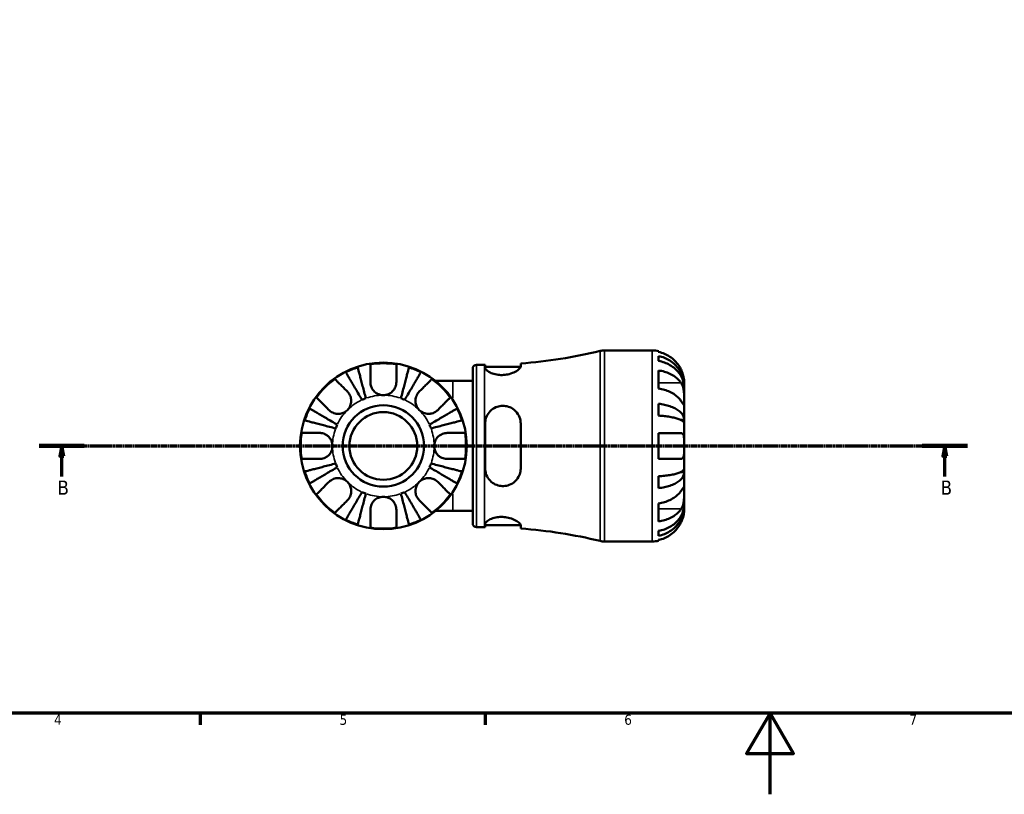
# Model space of a CAD drawing. Header units: millimetres. Extents: x 0 to 906, y 0 to 762.
# Tile 2 of 9: x 236 to 478, y 0 to 191. Entities that reach past the tile are written whole.
import ezdxf

# ---------------------------------------------------------------- set-up
doc = ezdxf.new("R2010")
doc.units = ezdxf.units.MM
doc.linetypes.add('CHAIN', pattern=[0.7087, 0.4724, -0.0591, 0.1181, -0.0591])
for name, color, linetype, lineweight in [('Border (ISO)', 7, 'Continuous', 70), ('Section Line (ISO)', 7, 'CHAIN', 70), ('Visible (ISO)', 7, 'Continuous', 50), ('Visible Narrow (ISO)', 7, 'Continuous', 35)]:
    doc.layers.add(name, color=color, linetype=linetype, lineweight=lineweight)
doc.styles.add('Label Text (ISO)', font='tahoma.ttf')
doc.styles.add('Note Text (ISO)', font='tahoma.ttf')

# ---------------------------------------------------------------- blocks, each defined once
blk = doc.blocks.new('Borders Default Border')
at = {"layer": 'Border (ISO)'}
for p, q in [((280.33, 20), (280.33, 17.1)), ((350.42, 20), (350.42, 17.1))]:
    blk.add_line(p, q, dxfattribs=at)
at = {"layer": 'Border (ISO)', "flags": 128}
for points in [[(20, 20), (20, 574), (821, 574), (821, 20), (20, 20)], [(420.5, 0), (420.5, 20), (414.73, 10), (426.27, 10), (420.5, 20)]]:
    blk.add_lwpolyline(points, dxfattribs=at)
at = {"layer": 'Border (ISO)', "color": 232, "true_color": 0xca0064, "char_height": 2.5, "attachment_point": 7, "style": 'Note Text (ISO)'}
for s, insert in [('4', (244.42, 17.1)), ('5', (314.64, 17.05)), ('6', (384.66, 17.05)), ('7', (454.77, 17.1))]:
    blk.add_mtext(s, dxfattribs=dict(at, insert=insert))
blk = doc.blocks.new('2dTransSection0')
at = {"layer": 'Section Line (ISO)', "linetype": 'CHAIN'}
blk.add_line((240.75, 85.7), (469.06, 85.7), dxfattribs=at)
at = {"layer": 'Section Line (ISO)', "linetype": 'Continuous', "lineweight": 140}
for p, q in [((240.75, 85.7), (251.86, 85.7)), ((457.96, 85.7), (469.06, 85.7))]:
    blk.add_line(p, q, dxfattribs=at)
at = {"layer": 'Section Line (ISO)', "linetype": 'Continuous'}
for p, q in [((246.31, 85.7), (245.81, 83.2)), ((246.31, 83.2), (246.31, 85.7)), ((246.81, 83.2), (246.31, 85.7)), ((463.51, 85.7), (463.01, 83.2)), ((463.51, 83.2), (463.51, 85.7)), ((464.01, 83.2), (463.51, 85.7)), ((245.81, 83.2), (246.81, 83.2)), ((246.31, 78.22), (246.31, 83.2)), ((463.01, 83.2), (464.01, 83.2)), ((463.51, 78.22), (463.51, 83.2))]:
    blk.add_line(p, q, dxfattribs=at)
at = {"layer": 'Section Line (ISO)', "linetype": 'Continuous', "flags": 128}
for points in [[(246.81, 83.2), (246.31, 85.7), (245.81, 83.2), (246.81, 83.2)], [(464.01, 83.2), (463.51, 85.7), (463.01, 83.2), (464.01, 83.2)]]:
    blk.add_lwpolyline(points, dxfattribs=at)
at = {"layer": 'Section Line (ISO)'}
for points in [[(246.81, 83.2), (246.31, 85.7), (245.81, 83.2), (246.81, 83.2)], [(464.01, 83.2), (463.51, 85.7), (463.01, 83.2), (464.01, 83.2)]]:
    blk.add_solid(points, dxfattribs=at)
at = {"layer": 'Section Line (ISO)', "char_height": 3.5, "attachment_point": 7, "style": 'Label Text (ISO)'}
for insert in [(245.24, 73.7), (462.44, 73.7)]:
    blk.add_mtext('B', dxfattribs=dict(at, insert=insert))

msp = doc.modelspace()

# ---------------------------------------------------------------- linework, layer by layer
at = {"layer": 'Visible (ISO)'}
for p, q in [((379.812, 109.198), (391.531, 109.198)), ((393.106, 109.039), (393.106, 108.825)), ((393.106, 107.817), (393.106, 106.609)), ((347.379, 66.663), (347.379, 104.733)), ((348.319, 105.673), (350.259, 105.673)), ((350.441, 105.673), (350.441, 104.901)), ((350.441, 105.173), (359.184, 105.173)), ((359.191, 105.244), (359.191, 106.003)), ((393.106, 104.279), (393.106, 99.824)), ((342.501, 101.688), (338.235, 101.688)), ((342.501, 101.688), (347.379, 101.688)), ((399.406, 100.317), (399.394, 100.317)), ((399.406, 100.317), (399.406, 101.323)), ((399.406, 99.935), (399.406, 100.317)), ((399.406, 96.746), (399.406, 99.935)), ((393.106, 96.067), (393.106, 93.152)), ((399.406, 92.136), (399.406, 96.746)), ((399.406, 92.136), (398.498, 92.136)), ((399.406, 91.212), (399.406, 92.136)), ((350.441, 91.198), (350.441, 80.198)), ((359.191, 80.198), (359.191, 91.198)), ((399.406, 85.698), (399.406, 91.212)), ((393.106, 88.848), (393.106, 82.548)), ((399.406, 80.183), (399.406, 85.698)), ((399.406, 79.26), (399.406, 80.183)), ((393.106, 78.244), (393.106, 75.328)), ((399.406, 79.26), (398.498, 79.26)), ((399.406, 74.649), (399.406, 79.26)), ((399.406, 71.461), (399.406, 74.649)), ((393.106, 71.572), (393.106, 67.117)), ((399.406, 71.078), (399.394, 71.078)), ((399.406, 71.078), (399.406, 71.461)), ((399.406, 70.073), (399.406, 71.078)), ((338.235, 69.708), (342.501, 69.708)), ((342.501, 69.708), (347.379, 69.708)), ((348.319, 65.723), (350.259, 65.723)), ((350.441, 66.495), (350.441, 65.723)), ((350.441, 66.223), (359.184, 66.223)), ((359.191, 65.393), (359.191, 66.152)), ((393.106, 64.787), (393.106, 63.579)), ((379.812, 62.198), (391.531, 62.198)), ((393.106, 62.57), (393.106, 62.357))]:
    msp.add_line(p, q, dxfattribs=at)
for radius in [20.5, 10, 8.333]:
    msp.add_circle((325.406, 85.698), radius, dxfattribs=at)
for centre, radius, start, end in [((350.259, 226.623), 120.95, 274.2353, 283.60366), ((379.812, 104.498), 4.7, 90, 103.60366), ((391.531, 101.323), 7.875, 78.46304, 90), ((325.406, 85.698), 20.338, 108.00426, 116.99574), ((325.406, 85.698), 20.338, 80.94758, 99.05242), ((325.406, 85.698), 20.338, 63.00426, 71.99574), ((348.319, 104.733), 0.94, 90, 180), ((350.259, 226.623), 120.95, 270, 270.08645), ((325.406, 85.698), 20.338, 125.94758, 144.05242), ((325.406, 85.698), 20.338, 35.94758, 54.05242), ((325.406, 85.698), 12.5, 110.20756, 114.79244), ((325.406, 85.698), 12.5, 65.20756, 69.79244), ((325.406, 85.698), 20.338, 153.00426, 161.99574), ((325.406, 85.698), 20.338, 18.00426, 26.99574), ((325.406, 85.698), 12.5, 155.20756, 159.79244), ((325.406, 85.698), 12.5, 20.20756, 24.79244), ((325.406, 85.698), 20.338, 170.94758, 189.05242), ((325.406, 85.698), 20.338, 350.94758, 9.05242), ((325.406, 85.698), 12.5, 200.20756, 204.79244), ((325.406, 85.698), 12.5, 335.20756, 339.79244), ((325.406, 85.698), 20.338, 198.00426, 206.99574), ((325.406, 85.698), 20.338, 333.00426, 341.99574), ((325.406, 85.698), 20.338, 215.94758, 234.05242), ((325.406, 85.698), 12.5, 245.20756, 249.79244), ((325.406, 85.698), 12.5, 290.20756, 294.79244), ((325.406, 85.698), 20.338, 305.94758, 324.05242), ((325.406, 85.698), 20.338, 243.00426, 251.99574), ((325.406, 85.698), 20.338, 260.94758, 279.05242), ((325.406, 85.698), 20.338, 288.00426, 296.99574), ((348.319, 66.663), 0.94, 180, 270), ((350.259, -55.228), 120.95, 89.91355, 90), ((350.259, -55.228), 120.95, 76.39634, 85.7647), ((379.812, 66.898), 4.7, 256.39634, 270), ((391.531, 70.073), 7.875, 270, 281.53696)]:
    msp.add_arc(centre, radius, start, end, dxfattribs=at)
for points, knots in [([(398.629, 104.473), (398.471, 104.806), (398.282, 105.143), (397.774, 105.909), (397.431, 106.323), (396.742, 107.016), (396.333, 107.359), (395.453, 107.95), (394.982, 108.199), (394.099, 108.567), (393.608, 108.722), (393.106, 108.825)], [3.89239507, 3.89239507, 3.89239507, 3.89239507, 3.99831093, 3.99831093, 4.14541915, 4.14541915, 4.2913159, 4.2913159, 4.43721264, 4.43721264, 4.57824766, 4.57824766, 4.57824766, 4.57824766]), ([(393.106, 107.817), (393.611, 107.716), (394.105, 107.566), (394.99, 107.21), (395.462, 106.97), (396.343, 106.4), (396.752, 106.069), (397.44, 105.402), (397.782, 105.004), (398.371, 104.149), (398.619, 103.69), (398.992, 102.817), (399.151, 102.321), (399.358, 101.308), (399.406, 100.791), (399.406, 100.317)], [0.1494024, 0.1494024, 0.1494024, 0.1494024, 0.2912498, 0.2912498, 0.4370651, 0.4370651, 0.5828803, 0.5828803, 0.7290354, 0.7290354, 0.8751905, 0.8751905, 1.0219149, 1.0219149, 1.1686392, 1.1686392, 1.1686392, 1.1686392]), ([(399.406, 99.935), (399.406, 100.356), (399.358, 100.816), (399.151, 101.718), (398.992, 102.159), (398.619, 102.936), (398.371, 103.344), (397.782, 104.106), (397.44, 104.46), (396.752, 105.053), (396.343, 105.348), (395.462, 105.856), (394.99, 106.069), (394.105, 106.386), (393.611, 106.52), (393.106, 106.609)], [3.5133937, 3.5133937, 3.5133937, 3.5133937, 3.6601181, 3.6601181, 3.8068425, 3.8068425, 3.9529976, 3.9529976, 4.0991526, 4.0991526, 4.2449679, 4.2449679, 4.3907831, 4.3907831, 4.5326305, 4.5326305, 4.5326305, 4.5326305]), ([(319.12, 105.04), (319.146, 104.939), (319.186, 104.786), (319.279, 104.424), (319.342, 104.181), (319.492, 103.601), (319.579, 103.265), (319.754, 102.588), (319.858, 102.185), (320.083, 101.316), (320.203, 100.851), (320.433, 99.964), (320.563, 99.461), (320.829, 98.434), (320.964, 97.909), (321.089, 97.428)], [0.1517727, 0.1517727, 0.1517727, 0.1517727, 0.2959464, 0.2959464, 0.4440585, 0.4440585, 0.5921706, 0.5921706, 0.7405484, 0.7405484, 0.8889263, 0.8889263, 1.0378077, 1.0378077, 1.1866892, 1.1866892, 1.1866892, 1.1866892]), ([(322.206, 101.398), (322.206, 101.722), (322.206, 102.049), (322.206, 102.816), (322.206, 103.239), (322.206, 103.944), (322.206, 104.293), (322.206, 104.894), (322.206, 105.147), (322.206, 105.52), (322.206, 105.678), (322.206, 105.783)], [4.03217579, 4.03217579, 4.03217579, 4.03217579, 4.13513094, 4.13513094, 4.28512034, 4.28512034, 4.43331426, 4.43331426, 4.58150818, 4.58150818, 4.72425651, 4.72425651, 4.72425651, 4.72425651]), ([(328.606, 105.783), (328.606, 105.678), (328.606, 105.52), (328.606, 105.147), (328.606, 104.894), (328.606, 104.293), (328.606, 103.944), (328.606, 103.239), (328.606, 102.816), (328.606, 102.049), (328.606, 101.722), (328.606, 101.398)], [0.1517835, 0.1517835, 0.1517835, 0.1517835, 0.29453183, 0.29453183, 0.44272575, 0.44272575, 0.59091966, 0.59091966, 0.74090906, 0.74090906, 0.84386421, 0.84386421, 0.84386421, 0.84386421]), ([(329.724, 97.428), (329.848, 97.909), (329.984, 98.434), (330.25, 99.461), (330.38, 99.964), (330.609, 100.851), (330.73, 101.316), (330.954, 102.185), (331.059, 102.588), (331.234, 103.265), (331.321, 103.601), (331.47, 104.181), (331.533, 104.424), (331.627, 104.786), (331.666, 104.939), (331.693, 105.04)], [3.5700348, 3.5700348, 3.5700348, 3.5700348, 3.7189162, 3.7189162, 3.8677977, 3.8677977, 4.0161755, 4.0161755, 4.1645533, 4.1645533, 4.3126655, 4.3126655, 4.4607776, 4.4607776, 4.6049512, 4.6049512, 4.6049512, 4.6049512]), ([(359.191, 105.244), (359.191, 105.206), (359.185, 105.167), (359.13, 104.981), (359.014, 104.817), (358.599, 104.418), (358.256, 104.177), (357.414, 103.739), (356.923, 103.542), (355.934, 103.281), (355.465, 103.201), (354.528, 103.139), (354.076, 103.152), (353.148, 103.266), (352.69, 103.376), (351.821, 103.674), (351.431, 103.867), (350.813, 104.276), (350.597, 104.49), (350.461, 104.759), (350.441, 104.832), (350.441, 104.901)], [-1.5379224, -1.5379224, -1.5379224, -1.5379224, -1.4959944, -1.4959944, -1.349713, -1.349713, -1.1592788, -1.1592788, -0.9773501, -0.9773501, -0.8316352, -0.8316352, -0.6947138, -0.6947138, -0.5395934, -0.5395934, -0.3621054, -0.3621054, -0.174119, -0.174119, -0.0990524, -0.0990524, -0.0990524, -0.0990524]), ([(393.106, 104.279), (393.608, 104.206), (394.099, 104.096), (394.982, 103.836), (395.453, 103.66), (396.333, 103.242), (396.742, 102.999), (397.431, 102.51), (397.774, 102.217), (398.282, 101.675), (398.471, 101.437), (398.629, 101.201)], [0.14941001, 0.14941001, 0.14941001, 0.14941001, 0.29044502, 0.29044502, 0.43634177, 0.43634177, 0.58223851, 0.58223851, 0.72934673, 0.72934673, 0.83526259, 0.83526259, 0.83526259, 0.83526259]), ([(399.406, 101.323), (399.406, 101.323), (399.407, 101.346), (399.405, 101.44), (399.404, 101.514), (399.39, 101.783), (399.37, 102.026), (399.285, 102.537), (399.235, 102.773), (399.117, 103.211), (399.058, 103.402), (398.921, 103.791), (398.844, 103.989), (398.717, 104.282), (398.674, 104.378), (398.629, 104.473)], [-2.17667965, -2.17667965, -2.17667965, -2.17667965, -2.11086653, -2.11086653, -2.04055216, -2.04055216, -1.91738302, -1.91738302, -1.82942275, -1.82942275, -1.76558177, -1.76558177, -1.70117883, -1.70117883, -1.66961913, -1.66961913, -1.66961913, -1.66961913]), ([(313.467, 102.163), (313.541, 102.089), (313.652, 101.977), (313.916, 101.713), (314.095, 101.535), (314.52, 101.109), (314.767, 100.863), (315.266, 100.364), (315.565, 100.065), (316.107, 99.523), (316.338, 99.291), (316.568, 99.062)], [0.1517835, 0.1517835, 0.1517835, 0.1517835, 0.29453183, 0.29453183, 0.44272575, 0.44272575, 0.59091966, 0.59091966, 0.74090906, 0.74090906, 0.84386421, 0.84386421, 0.84386421, 0.84386421]), ([(320.165, 97.046), (319.913, 97.473), (319.638, 97.94), (319.099, 98.855), (318.835, 99.303), (318.37, 100.092), (318.127, 100.506), (317.671, 101.279), (317.46, 101.638), (317.105, 102.24), (316.929, 102.539), (316.625, 103.055), (316.497, 103.272), (316.308, 103.594), (316.228, 103.73), (316.174, 103.82)], [3.5700355, 3.5700355, 3.5700355, 3.5700355, 3.7189169, 3.7189169, 3.8677984, 3.8677984, 4.0161762, 4.0161762, 4.164554, 4.164554, 4.3126662, 4.3126662, 4.4607783, 4.4607783, 4.6049519, 4.6049519, 4.6049519, 4.6049519]), ([(334.638, 103.82), (334.585, 103.73), (334.505, 103.594), (334.316, 103.272), (334.188, 103.055), (333.884, 102.539), (333.708, 102.24), (333.353, 101.638), (333.142, 101.279), (332.686, 100.506), (332.442, 100.092), (331.978, 99.303), (331.714, 98.855), (331.175, 97.94), (330.9, 97.473), (330.648, 97.046)], [0.1517727, 0.1517727, 0.1517727, 0.1517727, 0.2959464, 0.2959464, 0.4440585, 0.4440585, 0.5921706, 0.5921706, 0.7405484, 0.7405484, 0.8889263, 0.8889263, 1.0378077, 1.0378077, 1.1866892, 1.1866892, 1.1866892, 1.1866892]), ([(334.245, 99.062), (334.475, 99.291), (334.706, 99.523), (335.248, 100.065), (335.547, 100.364), (336.046, 100.863), (336.292, 101.109), (336.718, 101.535), (336.897, 101.713), (337.16, 101.977), (337.272, 102.089), (337.346, 102.163)], [4.03217579, 4.03217579, 4.03217579, 4.03217579, 4.13513094, 4.13513094, 4.28512034, 4.28512034, 4.43331426, 4.43331426, 4.58150818, 4.58150818, 4.72425651, 4.72425651, 4.72425651, 4.72425651]), ([(325.406, 98.198), (325.157, 98.198), (324.908, 98.227), (324.405, 98.347), (324.153, 98.441), (323.587, 98.739), (323.292, 98.968), (322.846, 99.456), (322.682, 99.695), (322.417, 100.217), (322.322, 100.497), (322.226, 100.987), (322.206, 101.194), (322.206, 101.398)], [0, 0, 0, 0, 0.07487079, 0.07487079, 0.15524435, 0.15524435, 0.26709949, 0.26709949, 0.35552236, 0.35552236, 0.44849035, 0.44849035, 0.51647678, 0.51647678, 0.51647678, 0.51647678]), ([(328.606, 101.398), (328.606, 101.123), (328.571, 100.843), (328.423, 100.294), (328.314, 100.03), (328.017, 99.523), (327.831, 99.287), (327.33, 98.811), (327, 98.595), (326.248, 98.282), (325.829, 98.198), (325.406, 98.198)], [-0.5165283, -0.5165283, -0.5165283, -0.5165283, -0.42509424, -0.42509424, -0.33576206, -0.33576206, -0.24464362, -0.24464362, -0.12693037, -0.12693037, 0, 0, 0, 0]), ([(398.629, 96.746), (398.471, 96.982), (398.282, 97.22), (397.774, 97.762), (397.431, 98.055), (396.742, 98.545), (396.333, 98.787), (395.453, 99.205), (394.982, 99.381), (394.099, 99.641), (393.608, 99.751), (393.106, 99.824)], [3.89239507, 3.89239507, 3.89239507, 3.89239507, 3.99831093, 3.99831093, 4.14541915, 4.14541915, 4.2913159, 4.2913159, 4.43721264, 4.43721264, 4.57824766, 4.57824766, 4.57824766, 4.57824766]), ([(398.629, 101.201), (398.686, 101.115), (398.742, 101.023), (398.878, 100.768), (398.954, 100.596), (399.089, 100.223), (399.147, 100.022), (399.261, 99.523), (399.308, 99.222), (399.379, 98.526), (399.395, 98.138), (399.408, 97.39), (399.406, 97.041), (399.406, 96.746)], [-0.50766593, -0.50766593, -0.50766593, -0.50766593, -0.46718991, -0.46718991, -0.40200215, -0.40200215, -0.33506637, -0.33506637, -0.24300458, -0.24300458, -0.12488859, -0.12488859, 0, 0, 0, 0]), ([(312.042, 94.537), (311.813, 94.766), (311.582, 94.997), (311.039, 95.539), (310.74, 95.838), (310.242, 96.337), (309.995, 96.584), (309.57, 97.009), (309.391, 97.188), (309.127, 97.452), (309.016, 97.563), (308.941, 97.637)], [4.03222425, 4.03222425, 4.03222425, 4.03222425, 4.1351794, 4.1351794, 4.2851688, 4.2851688, 4.43336272, 4.43336272, 4.58155663, 4.58155663, 4.72430496, 4.72430496, 4.72430496, 4.72430496]), ([(316.568, 99.062), (316.667, 98.963), (316.761, 98.855), (316.973, 98.578), (317.083, 98.401), (317.268, 98.025), (317.342, 97.829), (317.471, 97.344), (317.508, 97.054), (317.499, 96.355), (317.418, 95.955), (317.103, 95.19), (316.866, 94.835), (316.568, 94.537)], [-0.51605321, -0.51605321, -0.51605321, -0.51605321, -0.46927389, -0.46927389, -0.40272959, -0.40272959, -0.33754407, -0.33754407, -0.24860938, -0.24860938, -0.12674173, -0.12674173, 0, 0, 0, 0]), ([(334.245, 94.537), (334.098, 94.684), (333.965, 94.846), (333.725, 95.204), (333.621, 95.402), (333.41, 95.926), (333.335, 96.262), (333.295, 96.917), (333.322, 97.231), (333.443, 97.745), (333.514, 97.948), (333.69, 98.329), (333.794, 98.506), (334.013, 98.811), (334.125, 98.942), (334.245, 99.062)], [0, 0, 0, 0, 0.0626039, 0.0626039, 0.12946018, 0.12946018, 0.23227607, 0.23227607, 0.32766079, 0.32766079, 0.39439512, 0.39439512, 0.45981717, 0.45981717, 0.51643089, 0.51643089, 0.51643089, 0.51643089]), ([(341.871, 97.637), (341.797, 97.563), (341.686, 97.452), (341.422, 97.188), (341.243, 97.009), (340.818, 96.584), (340.571, 96.337), (340.072, 95.838), (339.773, 95.539), (339.231, 94.997), (339, 94.766), (338.771, 94.537)], [0.1517835, 0.1517835, 0.1517835, 0.1517835, 0.29453183, 0.29453183, 0.44272575, 0.44272575, 0.59091966, 0.59091966, 0.74090906, 0.74090906, 0.84386421, 0.84386421, 0.84386421, 0.84386421]), ([(307.284, 94.93), (307.375, 94.877), (307.511, 94.796), (307.832, 94.607), (308.049, 94.479), (308.565, 94.176), (308.864, 93.999), (309.466, 93.644), (309.825, 93.433), (310.598, 92.978), (311.012, 92.734), (311.801, 92.269), (312.249, 92.005), (313.164, 91.466), (313.631, 91.191), (314.058, 90.939)], [0.1517727, 0.1517727, 0.1517727, 0.1517727, 0.2959464, 0.2959464, 0.4440585, 0.4440585, 0.5921706, 0.5921706, 0.7405484, 0.7405484, 0.8889263, 0.8889263, 1.0378077, 1.0378077, 1.1866892, 1.1866892, 1.1866892, 1.1866892]), ([(316.568, 94.537), (316.42, 94.389), (316.258, 94.256), (315.9, 94.016), (315.702, 93.912), (315.178, 93.702), (314.842, 93.627), (314.187, 93.586), (313.873, 93.613), (313.359, 93.734), (313.156, 93.805), (312.775, 93.981), (312.598, 94.085), (312.293, 94.305), (312.162, 94.417), (312.042, 94.537)], [0, 0, 0, 0, 0.0626039, 0.0626039, 0.12946018, 0.12946018, 0.23227607, 0.23227607, 0.32766079, 0.32766079, 0.39439512, 0.39439512, 0.45981717, 0.45981717, 0.51643089, 0.51643089, 0.51643089, 0.51643089]), ([(338.771, 94.537), (338.671, 94.437), (338.564, 94.343), (338.286, 94.131), (338.109, 94.021), (337.734, 93.836), (337.537, 93.762), (337.053, 93.633), (336.762, 93.596), (336.064, 93.605), (335.664, 93.686), (334.899, 94.001), (334.544, 94.238), (334.245, 94.537)], [-0.51605321, -0.51605321, -0.51605321, -0.51605321, -0.46927389, -0.46927389, -0.40272959, -0.40272959, -0.33754407, -0.33754407, -0.24860938, -0.24860938, -0.12674173, -0.12674173, 0, 0, 0, 0]), ([(336.754, 90.939), (337.182, 91.191), (337.649, 91.466), (338.564, 92.005), (339.011, 92.269), (339.8, 92.734), (340.214, 92.978), (340.987, 93.433), (341.346, 93.644), (341.949, 93.999), (342.248, 94.176), (342.764, 94.479), (342.981, 94.607), (343.302, 94.796), (343.438, 94.877), (343.529, 94.93)], [3.5700355, 3.5700355, 3.5700355, 3.5700355, 3.7189169, 3.7189169, 3.8677984, 3.8677984, 4.0161762, 4.0161762, 4.164554, 4.164554, 4.3126662, 4.3126662, 4.4607783, 4.4607783, 4.6049519, 4.6049519, 4.6049519, 4.6049519]), ([(350.441, 91.198), (350.441, 91.307), (350.445, 91.416), (350.488, 91.983), (350.594, 92.43), (350.982, 93.382), (351.303, 93.868), (352.095, 94.666), (352.555, 94.985), (353.498, 95.395), (353.952, 95.513), (354.881, 95.597), (355.338, 95.565), (356.305, 95.347), (356.793, 95.135), (357.74, 94.51), (358.172, 94.069), (358.81, 93.074), (359.026, 92.527), (359.17, 91.701), (359.191, 91.45), (359.191, 91.198)], [-1.5297123, -1.5297123, -1.5297123, -1.5297123, -1.4956275, -1.4956275, -1.3513517, -1.3513517, -1.168564, -1.168564, -0.9957446, -0.9957446, -0.8538798, -0.8538798, -0.7154366, -0.7154366, -0.5512827, -0.5512827, -0.3559726, -0.3559726, -0.1700473, -0.1700473, -0.091047, -0.091047, -0.091047, -0.091047]), ([(393.106, 96.067), (393.611, 96.015), (394.105, 95.936), (394.99, 95.75), (395.462, 95.624), (396.343, 95.325), (396.752, 95.151), (397.44, 94.802), (397.782, 94.593), (398.371, 94.145), (398.619, 93.904), (398.992, 93.446), (399.151, 93.186), (399.358, 92.655), (399.406, 92.384), (399.406, 92.136)], [0.1494024, 0.1494024, 0.1494024, 0.1494024, 0.2912498, 0.2912498, 0.4370651, 0.4370651, 0.5828803, 0.5828803, 0.7290354, 0.7290354, 0.8751905, 0.8751905, 1.0219149, 1.0219149, 1.1686392, 1.1686392, 1.1686392, 1.1686392]), ([(399.406, 96.746), (399.406, 96.591), (399.407, 96.452), (399.405, 96.204), (399.404, 96.098), (399.391, 95.9), (399.376, 95.835), (399.311, 95.816), (399.264, 95.854), (399.147, 95.995), (399.089, 96.074), (398.954, 96.266), (398.878, 96.376), (398.742, 96.578), (398.686, 96.66), (398.629, 96.746)], [0, 0, 0, 0, 0.06608139, 0.06608139, 0.13667451, 0.13667451, 0.23873403, 0.23873403, 0.33457773, 0.33457773, 0.40157847, 0.40157847, 0.46685307, 0.46685307, 0.50745344, 0.50745344, 0.50745344, 0.50745344]), ([(399.406, 91.212), (399.406, 91.335), (399.358, 91.468), (399.151, 91.73), (398.992, 91.859), (398.619, 92.085), (398.371, 92.203), (397.782, 92.424), (397.44, 92.527), (396.752, 92.7), (396.343, 92.785), (395.462, 92.933), (394.99, 92.995), (394.105, 93.087), (393.611, 93.126), (393.106, 93.152)], [3.5133937, 3.5133937, 3.5133937, 3.5133937, 3.6601181, 3.6601181, 3.8068425, 3.8068425, 3.9529976, 3.9529976, 4.0991526, 4.0991526, 4.2449679, 4.2449679, 4.3907831, 4.3907831, 4.5326305, 4.5326305, 4.5326305, 4.5326305]), ([(313.676, 90.016), (313.195, 90.14), (312.671, 90.276), (311.643, 90.541), (311.14, 90.671), (310.253, 90.901), (309.788, 91.021), (308.919, 91.246), (308.516, 91.35), (307.839, 91.525), (307.503, 91.612), (306.923, 91.762), (306.68, 91.825), (306.319, 91.918), (306.166, 91.958), (306.064, 91.984)], [3.5700348, 3.5700348, 3.5700348, 3.5700348, 3.7189162, 3.7189162, 3.8677977, 3.8677977, 4.0161755, 4.0161755, 4.1645533, 4.1645533, 4.3126655, 4.3126655, 4.4607776, 4.4607776, 4.6049512, 4.6049512, 4.6049512, 4.6049512]), ([(344.749, 91.984), (344.647, 91.958), (344.494, 91.918), (344.133, 91.825), (343.889, 91.762), (343.31, 91.612), (342.974, 91.525), (342.297, 91.35), (341.893, 91.246), (341.025, 91.021), (340.559, 90.901), (339.673, 90.671), (339.17, 90.541), (338.142, 90.276), (337.617, 90.14), (337.137, 90.016)], [0.1517727, 0.1517727, 0.1517727, 0.1517727, 0.2959464, 0.2959464, 0.4440585, 0.4440585, 0.5921706, 0.5921706, 0.7405484, 0.7405484, 0.8889263, 0.8889263, 1.0378077, 1.0378077, 1.1866892, 1.1866892, 1.1866892, 1.1866892]), ([(305.321, 88.898), (305.426, 88.898), (305.584, 88.898), (305.957, 88.898), (306.21, 88.898), (306.811, 88.898), (307.16, 88.898), (307.866, 88.898), (308.288, 88.898), (309.055, 88.898), (309.382, 88.898), (309.706, 88.898)], [0.1517835, 0.1517835, 0.1517835, 0.1517835, 0.29453183, 0.29453183, 0.44272575, 0.44272575, 0.59091966, 0.59091966, 0.74090906, 0.74090906, 0.84386421, 0.84386421, 0.84386421, 0.84386421]), ([(309.706, 88.898), (309.842, 88.898), (309.98, 88.889), (310.324, 88.844), (310.531, 88.797), (310.933, 88.661), (311.125, 88.574), (311.56, 88.322), (311.792, 88.143), (312.279, 87.643), (312.504, 87.303), (312.823, 86.538), (312.906, 86.12), (312.906, 85.698)], [-0.5159245, -0.5159245, -0.5159245, -0.5159245, -0.47074715, -0.47074715, -0.40311077, -0.40311077, -0.33740557, -0.33740557, -0.24866964, -0.24866964, -0.12673966, -0.12673966, 0, 0, 0, 0]), ([(337.906, 85.698), (337.906, 86.102), (337.983, 86.502), (338.259, 87.198), (338.437, 87.496), (338.868, 88.008), (339.113, 88.222), (339.57, 88.514), (339.766, 88.612), (340.164, 88.763), (340.364, 88.817), (340.746, 88.883), (340.928, 88.898), (341.106, 88.898)], [-2.21111993, -2.21111993, -2.21111993, -2.21111993, -2.0898399, -2.0898399, -1.98614814, -1.98614814, -1.88775858, -1.88775858, -1.81973063, -1.81973063, -1.75376732, -1.75376732, -1.69399568, -1.69399568, -1.69399568, -1.69399568]), ([(341.106, 88.898), (341.431, 88.898), (341.758, 88.898), (342.525, 88.898), (342.947, 88.898), (343.653, 88.898), (344.001, 88.898), (344.603, 88.898), (344.856, 88.898), (345.229, 88.898), (345.386, 88.898), (345.491, 88.898)], [4.03222425, 4.03222425, 4.03222425, 4.03222425, 4.1351794, 4.1351794, 4.2851688, 4.2851688, 4.43336272, 4.43336272, 4.58155663, 4.58155663, 4.72430496, 4.72430496, 4.72430496, 4.72430496]), ([(393.106, 88.848), (393.608, 88.848), (394.099, 88.848), (394.982, 88.848), (395.453, 88.848), (396.333, 88.848), (396.742, 88.848), (397.431, 88.848), (397.774, 88.848), (398.282, 88.848), (398.471, 88.848), (398.629, 88.848)], [0.14941001, 0.14941001, 0.14941001, 0.14941001, 0.29044502, 0.29044502, 0.43634177, 0.43634177, 0.58223851, 0.58223851, 0.72934673, 0.72934673, 0.83526259, 0.83526259, 0.83526259, 0.83526259]), ([(398.629, 88.848), (398.635, 88.848), (398.64, 88.848), (398.725, 88.846), (398.799, 88.83), (398.926, 88.773), (398.98, 88.736), (399.088, 88.629), (399.139, 88.554), (399.257, 88.309), (399.308, 88.11), (399.38, 87.592), (399.395, 87.267), (399.408, 86.526), (399.406, 86.114), (399.406, 85.698)], [-0.51072287, -0.51072287, -0.51072287, -0.51072287, -0.50653573, -0.50653573, -0.4498196, -0.4498196, -0.40070764, -0.40070764, -0.34173664, -0.34173664, -0.24159774, -0.24159774, -0.12498377, -0.12498377, 0, 0, 0, 0]), ([(312.906, 85.698), (312.906, 85.294), (312.83, 84.893), (312.554, 84.197), (312.376, 83.9), (311.944, 83.388), (311.7, 83.174), (311.243, 82.882), (311.047, 82.784), (310.648, 82.632), (310.449, 82.578), (310.066, 82.513), (309.885, 82.498), (309.706, 82.498)], [-2.21111993, -2.21111993, -2.21111993, -2.21111993, -2.0898399, -2.0898399, -1.98614814, -1.98614814, -1.88775858, -1.88775858, -1.81973063, -1.81973063, -1.75376732, -1.75376732, -1.69399568, -1.69399568, -1.69399568, -1.69399568]), ([(341.106, 82.498), (340.97, 82.498), (340.833, 82.506), (340.488, 82.551), (340.282, 82.598), (339.88, 82.735), (339.687, 82.822), (339.252, 83.074), (339.021, 83.253), (338.534, 83.752), (338.308, 84.093), (337.99, 84.857), (337.906, 85.275), (337.906, 85.698)], [-0.5159245, -0.5159245, -0.5159245, -0.5159245, -0.47074715, -0.47074715, -0.40311077, -0.40311077, -0.33740557, -0.33740557, -0.24866964, -0.24866964, -0.12673966, -0.12673966, 0, 0, 0, 0]), ([(399.406, 85.698), (399.406, 85.447), (399.407, 85.198), (399.405, 84.687), (399.402, 84.429), (399.38, 83.832), (399.353, 83.52), (399.255, 83.093), (399.201, 82.95), (399.088, 82.767), (399.037, 82.709), (398.927, 82.622), (398.869, 82.592), (398.75, 82.556), (398.691, 82.548), (398.629, 82.548)], [0, 0, 0, 0, 0.07514839, 0.07514839, 0.15775683, 0.15775683, 0.27887104, 0.27887104, 0.36056434, 0.36056434, 0.41315921, 0.41315921, 0.46174689, 0.46174689, 0.50485698, 0.50485698, 0.50485698, 0.50485698]), ([(309.706, 82.498), (309.382, 82.498), (309.055, 82.498), (308.288, 82.498), (307.866, 82.498), (307.16, 82.498), (306.811, 82.498), (306.21, 82.498), (305.957, 82.498), (305.584, 82.498), (305.426, 82.498), (305.321, 82.498)], [4.03217579, 4.03217579, 4.03217579, 4.03217579, 4.13513094, 4.13513094, 4.28512034, 4.28512034, 4.43331426, 4.43331426, 4.58150818, 4.58150818, 4.72425651, 4.72425651, 4.72425651, 4.72425651]), ([(345.491, 82.498), (345.386, 82.498), (345.229, 82.498), (344.856, 82.498), (344.603, 82.498), (344.001, 82.498), (343.653, 82.498), (342.947, 82.498), (342.525, 82.498), (341.758, 82.498), (341.431, 82.498), (341.106, 82.498)], [0.1517835, 0.1517835, 0.1517835, 0.1517835, 0.29453183, 0.29453183, 0.44272575, 0.44272575, 0.59091966, 0.59091966, 0.74090906, 0.74090906, 0.84386421, 0.84386421, 0.84386421, 0.84386421]), ([(398.629, 82.548), (398.471, 82.548), (398.282, 82.548), (397.774, 82.548), (397.431, 82.548), (396.742, 82.548), (396.333, 82.548), (395.453, 82.548), (394.982, 82.548), (394.099, 82.548), (393.608, 82.548), (393.106, 82.548)], [3.89239507, 3.89239507, 3.89239507, 3.89239507, 3.99831093, 3.99831093, 4.14541915, 4.14541915, 4.2913159, 4.2913159, 4.43721264, 4.43721264, 4.57824766, 4.57824766, 4.57824766, 4.57824766]), ([(306.064, 79.411), (306.166, 79.438), (306.319, 79.477), (306.68, 79.571), (306.923, 79.634), (307.503, 79.784), (307.839, 79.871), (308.516, 80.046), (308.919, 80.15), (309.788, 80.375), (310.253, 80.495), (311.14, 80.724), (311.643, 80.854), (312.671, 81.12), (313.195, 81.256), (313.676, 81.38)], [0.1517727, 0.1517727, 0.1517727, 0.1517727, 0.2959464, 0.2959464, 0.4440585, 0.4440585, 0.5921706, 0.5921706, 0.7405484, 0.7405484, 0.8889263, 0.8889263, 1.0378077, 1.0378077, 1.1866892, 1.1866892, 1.1866892, 1.1866892]), ([(314.058, 80.456), (313.631, 80.204), (313.164, 79.929), (312.249, 79.39), (311.801, 79.127), (311.012, 78.662), (310.598, 78.418), (309.825, 77.963), (309.466, 77.751), (308.864, 77.396), (308.565, 77.22), (308.049, 76.916), (307.832, 76.789), (307.511, 76.599), (307.375, 76.519), (307.284, 76.466)], [3.5700348, 3.5700348, 3.5700348, 3.5700348, 3.7189162, 3.7189162, 3.8677977, 3.8677977, 4.0161755, 4.0161755, 4.1645533, 4.1645533, 4.3126655, 4.3126655, 4.4607776, 4.4607776, 4.6049512, 4.6049512, 4.6049512, 4.6049512]), ([(343.529, 76.466), (343.438, 76.519), (343.302, 76.599), (342.981, 76.789), (342.764, 76.916), (342.248, 77.22), (341.949, 77.396), (341.346, 77.751), (340.987, 77.963), (340.214, 78.418), (339.8, 78.662), (339.011, 79.127), (338.564, 79.39), (337.649, 79.929), (337.182, 80.204), (336.754, 80.456)], [0.1517727, 0.1517727, 0.1517727, 0.1517727, 0.2959464, 0.2959464, 0.4440585, 0.4440585, 0.5921706, 0.5921706, 0.7405484, 0.7405484, 0.8889263, 0.8889263, 1.0378077, 1.0378077, 1.1866892, 1.1866892, 1.1866892, 1.1866892]), ([(337.137, 81.38), (337.617, 81.256), (338.142, 81.12), (339.17, 80.854), (339.673, 80.724), (340.559, 80.495), (341.025, 80.375), (341.893, 80.15), (342.297, 80.046), (342.974, 79.871), (343.31, 79.784), (343.889, 79.634), (344.133, 79.571), (344.494, 79.477), (344.647, 79.438), (344.749, 79.411)], [3.5700355, 3.5700355, 3.5700355, 3.5700355, 3.7189169, 3.7189169, 3.8677984, 3.8677984, 4.0161762, 4.0161762, 4.164554, 4.164554, 4.3126662, 4.3126662, 4.4607783, 4.4607783, 4.6049519, 4.6049519, 4.6049519, 4.6049519]), ([(359.191, 80.198), (359.191, 80.064), (359.185, 79.93), (359.13, 79.333), (359.014, 78.884), (358.599, 77.921), (358.256, 77.43), (357.414, 76.632), (356.923, 76.318), (355.934, 75.942), (355.465, 75.844), (354.528, 75.809), (354.076, 75.862), (353.148, 76.121), (352.69, 76.342), (351.821, 76.958), (351.431, 77.371), (350.813, 78.337), (350.597, 78.896), (350.461, 79.72), (350.441, 79.958), (350.441, 80.198)], [-1.5379224, -1.5379224, -1.5379224, -1.5379224, -1.4959944, -1.4959944, -1.349713, -1.349713, -1.1592788, -1.1592788, -0.9773501, -0.9773501, -0.8316352, -0.8316352, -0.6947138, -0.6947138, -0.5395934, -0.5395934, -0.3621054, -0.3621054, -0.174119, -0.174119, -0.0990524, -0.0990524, -0.0990524, -0.0990524]), ([(393.106, 78.244), (393.611, 78.27), (394.105, 78.309), (394.99, 78.401), (395.462, 78.463), (396.343, 78.61), (396.752, 78.696), (397.44, 78.868), (397.782, 78.971), (398.371, 79.193), (398.619, 79.311), (398.992, 79.537), (399.151, 79.665), (399.358, 79.927), (399.406, 80.061), (399.406, 80.183)], [0.1494024, 0.1494024, 0.1494024, 0.1494024, 0.2912498, 0.2912498, 0.4370651, 0.4370651, 0.5828803, 0.5828803, 0.7290354, 0.7290354, 0.8751905, 0.8751905, 1.0219149, 1.0219149, 1.1686392, 1.1686392, 1.1686392, 1.1686392]), ([(312.042, 76.859), (312.142, 76.958), (312.249, 77.053), (312.526, 77.264), (312.703, 77.375), (313.079, 77.559), (313.275, 77.634), (313.76, 77.763), (314.051, 77.8), (314.749, 77.791), (315.149, 77.709), (315.914, 77.394), (316.269, 77.158), (316.568, 76.859)], [-0.51605321, -0.51605321, -0.51605321, -0.51605321, -0.46927389, -0.46927389, -0.40272959, -0.40272959, -0.33754407, -0.33754407, -0.24860938, -0.24860938, -0.12674173, -0.12674173, 0, 0, 0, 0]), ([(334.245, 76.859), (334.393, 77.007), (334.554, 77.139), (334.913, 77.379), (335.11, 77.484), (335.635, 77.694), (335.97, 77.769), (336.626, 77.81), (336.939, 77.782), (337.453, 77.661), (337.656, 77.591), (338.038, 77.415), (338.215, 77.311), (338.52, 77.091), (338.651, 76.979), (338.771, 76.859)], [0, 0, 0, 0, 0.0626039, 0.0626039, 0.12946018, 0.12946018, 0.23227607, 0.23227607, 0.32766079, 0.32766079, 0.39439512, 0.39439512, 0.45981717, 0.45981717, 0.51643089, 0.51643089, 0.51643089, 0.51643089]), ([(399.406, 79.26), (399.406, 79.011), (399.358, 78.74), (399.151, 78.209), (398.992, 77.949), (398.619, 77.491), (398.371, 77.251), (397.782, 76.802), (397.44, 76.594), (396.752, 76.244), (396.343, 76.071), (395.462, 75.772), (394.99, 75.646), (394.105, 75.46), (393.611, 75.381), (393.106, 75.328)], [3.5133937, 3.5133937, 3.5133937, 3.5133937, 3.6601181, 3.6601181, 3.8068425, 3.8068425, 3.9529976, 3.9529976, 4.0991526, 4.0991526, 4.2449679, 4.2449679, 4.3907831, 4.3907831, 4.5326305, 4.5326305, 4.5326305, 4.5326305]), ([(308.941, 73.758), (309.016, 73.833), (309.127, 73.944), (309.391, 74.208), (309.57, 74.386), (309.995, 74.812), (310.242, 75.058), (310.74, 75.557), (311.039, 75.856), (311.582, 76.398), (311.813, 76.63), (312.042, 76.859)], [0.1517835, 0.1517835, 0.1517835, 0.1517835, 0.29453183, 0.29453183, 0.44272575, 0.44272575, 0.59091966, 0.59091966, 0.74090906, 0.74090906, 0.84386421, 0.84386421, 0.84386421, 0.84386421]), ([(316.568, 76.859), (316.715, 76.711), (316.848, 76.55), (317.088, 76.191), (317.192, 75.994), (317.402, 75.469), (317.478, 75.134), (317.518, 74.478), (317.491, 74.165), (317.37, 73.651), (317.299, 73.448), (317.123, 73.066), (317.019, 72.89), (316.799, 72.584), (316.687, 72.453), (316.568, 72.333)], [0, 0, 0, 0, 0.0626039, 0.0626039, 0.12946018, 0.12946018, 0.23227607, 0.23227607, 0.32766079, 0.32766079, 0.39439512, 0.39439512, 0.45981717, 0.45981717, 0.51643089, 0.51643089, 0.51643089, 0.51643089]), ([(334.245, 72.333), (334.146, 72.433), (334.052, 72.54), (333.84, 72.818), (333.729, 72.995), (333.545, 73.37), (333.471, 73.567), (333.341, 74.051), (333.304, 74.342), (333.313, 75.04), (333.395, 75.44), (333.71, 76.205), (333.946, 76.56), (334.245, 76.859)], [-0.51605321, -0.51605321, -0.51605321, -0.51605321, -0.46927389, -0.46927389, -0.40272959, -0.40272959, -0.33754407, -0.33754407, -0.24860938, -0.24860938, -0.12674173, -0.12674173, 0, 0, 0, 0]), ([(338.771, 76.859), (339, 76.63), (339.231, 76.398), (339.773, 75.856), (340.072, 75.557), (340.571, 75.058), (340.818, 74.812), (341.243, 74.386), (341.422, 74.208), (341.686, 73.944), (341.797, 73.833), (341.871, 73.758)], [4.03217579, 4.03217579, 4.03217579, 4.03217579, 4.13513094, 4.13513094, 4.28512034, 4.28512034, 4.43331426, 4.43331426, 4.58150818, 4.58150818, 4.72425651, 4.72425651, 4.72425651, 4.72425651]), ([(398.629, 74.649), (398.686, 74.735), (398.742, 74.818), (398.878, 75.019), (398.954, 75.13), (399.089, 75.321), (399.147, 75.4), (399.261, 75.538), (399.308, 75.577), (399.379, 75.564), (399.395, 75.484), (399.408, 75.177), (399.406, 74.944), (399.406, 74.649)], [-0.50766593, -0.50766593, -0.50766593, -0.50766593, -0.46718991, -0.46718991, -0.40200215, -0.40200215, -0.33506637, -0.33506637, -0.24300458, -0.24300458, -0.12488859, -0.12488859, 0, 0, 0, 0]), ([(316.174, 67.576), (316.228, 67.666), (316.308, 67.802), (316.497, 68.124), (316.625, 68.34), (316.929, 68.856), (317.105, 69.155), (317.46, 69.758), (317.671, 70.117), (318.127, 70.89), (318.37, 71.304), (318.835, 72.093), (319.099, 72.541), (319.638, 73.455), (319.913, 73.922), (320.165, 74.35)], [0.1517727, 0.1517727, 0.1517727, 0.1517727, 0.2959464, 0.2959464, 0.4440585, 0.4440585, 0.5921706, 0.5921706, 0.7405484, 0.7405484, 0.8889263, 0.8889263, 1.0378077, 1.0378077, 1.1866892, 1.1866892, 1.1866892, 1.1866892]), ([(321.089, 73.967), (320.964, 73.487), (320.829, 72.962), (320.563, 71.934), (320.433, 71.431), (320.203, 70.545), (320.083, 70.079), (319.858, 69.211), (319.754, 68.807), (319.579, 68.13), (319.492, 67.794), (319.342, 67.215), (319.279, 66.971), (319.186, 66.61), (319.146, 66.457), (319.12, 66.355)], [3.5700348, 3.5700348, 3.5700348, 3.5700348, 3.7189162, 3.7189162, 3.8677977, 3.8677977, 4.0161755, 4.0161755, 4.1645533, 4.1645533, 4.3126655, 4.3126655, 4.4607776, 4.4607776, 4.6049512, 4.6049512, 4.6049512, 4.6049512]), ([(322.206, 69.998), (322.206, 70.134), (322.215, 70.271), (322.26, 70.616), (322.307, 70.823), (322.443, 71.224), (322.53, 71.417), (322.782, 71.852), (322.961, 72.083), (323.461, 72.57), (323.802, 72.796), (324.566, 73.114), (324.984, 73.198), (325.406, 73.198)], [-0.5159245, -0.5159245, -0.5159245, -0.5159245, -0.47074715, -0.47074715, -0.40311077, -0.40311077, -0.33740557, -0.33740557, -0.24866964, -0.24866964, -0.12673966, -0.12673966, 0, 0, 0, 0]), ([(325.406, 73.198), (325.811, 73.198), (326.211, 73.121), (326.907, 72.845), (327.204, 72.667), (327.717, 72.236), (327.93, 71.991), (328.222, 71.534), (328.32, 71.338), (328.472, 70.94), (328.526, 70.74), (328.591, 70.358), (328.606, 70.177), (328.606, 69.998)], [-2.21111993, -2.21111993, -2.21111993, -2.21111993, -2.0898399, -2.0898399, -1.98614814, -1.98614814, -1.88775858, -1.88775858, -1.81973063, -1.81973063, -1.75376732, -1.75376732, -1.69399568, -1.69399568, -1.69399568, -1.69399568]), ([(331.693, 66.355), (331.666, 66.457), (331.627, 66.61), (331.533, 66.971), (331.47, 67.215), (331.321, 67.794), (331.234, 68.13), (331.059, 68.807), (330.954, 69.211), (330.73, 70.079), (330.609, 70.545), (330.38, 71.431), (330.25, 71.934), (329.984, 72.962), (329.848, 73.487), (329.724, 73.967)], [0.1517727, 0.1517727, 0.1517727, 0.1517727, 0.2959464, 0.2959464, 0.4440585, 0.4440585, 0.5921706, 0.5921706, 0.7405484, 0.7405484, 0.8889263, 0.8889263, 1.0378077, 1.0378077, 1.1866892, 1.1866892, 1.1866892, 1.1866892]), ([(330.648, 74.35), (330.9, 73.922), (331.175, 73.455), (331.714, 72.541), (331.978, 72.093), (332.442, 71.304), (332.686, 70.89), (333.142, 70.117), (333.353, 69.758), (333.708, 69.155), (333.884, 68.856), (334.188, 68.34), (334.316, 68.124), (334.505, 67.802), (334.585, 67.666), (334.638, 67.576)], [3.5700348, 3.5700348, 3.5700348, 3.5700348, 3.7189162, 3.7189162, 3.8677977, 3.8677977, 4.0161755, 4.0161755, 4.1645533, 4.1645533, 4.3126655, 4.3126655, 4.4607776, 4.4607776, 4.6049512, 4.6049512, 4.6049512, 4.6049512]), ([(393.106, 71.572), (393.608, 71.645), (394.099, 71.755), (394.982, 72.014), (395.453, 72.19), (396.333, 72.609), (396.742, 72.851), (397.431, 73.341), (397.774, 73.634), (398.282, 74.176), (398.471, 74.414), (398.629, 74.649)], [0.14941001, 0.14941001, 0.14941001, 0.14941001, 0.29044502, 0.29044502, 0.43634177, 0.43634177, 0.58223851, 0.58223851, 0.72934673, 0.72934673, 0.83526259, 0.83526259, 0.83526259, 0.83526259]), ([(399.406, 74.649), (399.406, 74.494), (399.407, 74.322), (399.405, 73.94), (399.404, 73.729), (399.391, 73.189), (399.376, 72.854), (399.311, 72.198), (399.264, 71.885), (399.147, 71.374), (399.089, 71.173), (398.954, 70.8), (398.878, 70.628), (398.742, 70.373), (398.686, 70.281), (398.629, 70.195)], [0, 0, 0, 0, 0.06608139, 0.06608139, 0.13667451, 0.13667451, 0.23873403, 0.23873403, 0.33457773, 0.33457773, 0.40157847, 0.40157847, 0.46685307, 0.46685307, 0.50745344, 0.50745344, 0.50745344, 0.50745344]), ([(316.568, 72.333), (316.338, 72.104), (316.107, 71.873), (315.565, 71.331), (315.266, 71.032), (314.767, 70.533), (314.52, 70.286), (314.095, 69.861), (313.916, 69.682), (313.652, 69.418), (313.541, 69.307), (313.467, 69.233)], [4.03222394, 4.03222394, 4.03222394, 4.03222394, 4.13517909, 4.13517909, 4.28516849, 4.28516849, 4.43336241, 4.43336241, 4.58155632, 4.58155632, 4.72430465, 4.72430465, 4.72430465, 4.72430465]), ([(337.346, 69.233), (337.272, 69.307), (337.16, 69.418), (336.897, 69.682), (336.718, 69.861), (336.292, 70.286), (336.046, 70.533), (335.547, 71.032), (335.248, 71.331), (334.706, 71.873), (334.475, 72.104), (334.245, 72.333)], [0.1517835, 0.1517835, 0.1517835, 0.1517835, 0.29453183, 0.29453183, 0.44272575, 0.44272575, 0.59091966, 0.59091966, 0.74090906, 0.74090906, 0.84386421, 0.84386421, 0.84386421, 0.84386421]), ([(393.106, 64.787), (393.611, 64.876), (394.105, 65.01), (394.99, 65.326), (395.462, 65.54), (396.343, 66.048), (396.752, 66.342), (397.44, 66.936), (397.782, 67.29), (398.371, 68.051), (398.619, 68.459), (398.992, 69.237), (399.151, 69.678), (399.358, 70.579), (399.406, 71.04), (399.406, 71.461)], [0.1494024, 0.1494024, 0.1494024, 0.1494024, 0.2912498, 0.2912498, 0.4370651, 0.4370651, 0.5828803, 0.5828803, 0.7290354, 0.7290354, 0.8751905, 0.8751905, 1.0219149, 1.0219149, 1.1686392, 1.1686392, 1.1686392, 1.1686392]), ([(399.406, 71.078), (399.406, 70.605), (399.358, 70.088), (399.151, 69.075), (398.992, 68.579), (398.619, 67.705), (398.371, 67.247), (397.782, 66.391), (397.44, 65.994), (396.752, 65.327), (396.343, 64.996), (395.462, 64.425), (394.99, 64.185), (394.105, 63.83), (393.611, 63.679), (393.106, 63.579)], [3.5133937, 3.5133937, 3.5133937, 3.5133937, 3.6601181, 3.6601181, 3.8068425, 3.8068425, 3.9529976, 3.9529976, 4.0991526, 4.0991526, 4.2449679, 4.2449679, 4.3907831, 4.3907831, 4.5326305, 4.5326305, 4.5326305, 4.5326305]), ([(322.206, 65.613), (322.206, 65.718), (322.206, 65.875), (322.206, 66.248), (322.206, 66.501), (322.206, 67.103), (322.206, 67.452), (322.206, 68.157), (322.206, 68.58), (322.206, 69.347), (322.206, 69.673), (322.206, 69.998)], [0.1517835, 0.1517835, 0.1517835, 0.1517835, 0.29453183, 0.29453183, 0.44272575, 0.44272575, 0.59091966, 0.59091966, 0.74090906, 0.74090906, 0.84386421, 0.84386421, 0.84386421, 0.84386421]), ([(328.606, 69.998), (328.606, 69.673), (328.606, 69.347), (328.606, 68.58), (328.606, 68.157), (328.606, 67.452), (328.606, 67.103), (328.606, 66.501), (328.606, 66.248), (328.606, 65.875), (328.606, 65.718), (328.606, 65.613)], [4.03217579, 4.03217579, 4.03217579, 4.03217579, 4.13513094, 4.13513094, 4.28512034, 4.28512034, 4.43331426, 4.43331426, 4.58150818, 4.58150818, 4.72425651, 4.72425651, 4.72425651, 4.72425651]), ([(350.441, 66.495), (350.441, 66.526), (350.445, 66.558), (350.488, 66.731), (350.594, 66.886), (350.982, 67.249), (351.303, 67.46), (352.095, 67.829), (352.555, 67.988), (353.498, 68.185), (353.952, 68.237), (354.881, 68.247), (355.338, 68.208), (356.305, 68.036), (356.793, 67.89), (357.74, 67.511), (358.172, 67.269), (358.81, 66.802), (359.026, 66.578), (359.17, 66.3), (359.191, 66.223), (359.191, 66.152)], [-1.5297123, -1.5297123, -1.5297123, -1.5297123, -1.4956275, -1.4956275, -1.3513517, -1.3513517, -1.168564, -1.168564, -0.9957446, -0.9957446, -0.8538798, -0.8538798, -0.7154366, -0.7154366, -0.5512827, -0.5512827, -0.3559726, -0.3559726, -0.1700473, -0.1700473, -0.091047, -0.091047, -0.091047, -0.091047]), ([(398.629, 70.195), (398.471, 69.959), (398.282, 69.721), (397.774, 69.179), (397.431, 68.886), (396.742, 68.396), (396.333, 68.154), (395.453, 67.736), (394.982, 67.56), (394.099, 67.3), (393.608, 67.19), (393.106, 67.117)], [3.89239507, 3.89239507, 3.89239507, 3.89239507, 3.99831093, 3.99831093, 4.14541915, 4.14541915, 4.2913159, 4.2913159, 4.43721264, 4.43721264, 4.57824766, 4.57824766, 4.57824766, 4.57824766]), ([(398.629, 66.923), (398.691, 67.054), (398.75, 67.186), (398.886, 67.511), (398.958, 67.704), (399.089, 68.093), (399.147, 68.287), (399.261, 68.736), (399.308, 68.978), (399.379, 69.462), (399.395, 69.679), (399.408, 69.99), (399.406, 70.073), (399.406, 70.073)], [-0.50816407, -0.50816407, -0.50816407, -0.50816407, -0.46460526, -0.46460526, -0.40154747, -0.40154747, -0.3356183, -0.3356183, -0.24286964, -0.24286964, -0.12490659, -0.12490659, 0, 0, 0, 0]), ([(393.106, 62.57), (393.608, 62.674), (394.099, 62.829), (394.982, 63.197), (395.453, 63.445), (396.333, 64.037), (396.742, 64.38), (397.431, 65.072), (397.774, 65.486), (398.282, 66.253), (398.471, 66.59), (398.629, 66.923)], [0.14941001, 0.14941001, 0.14941001, 0.14941001, 0.29044502, 0.29044502, 0.43634177, 0.43634177, 0.58223851, 0.58223851, 0.72934673, 0.72934673, 0.83526259, 0.83526259, 0.83526259, 0.83526259])]:
    msp.add_open_spline(points, degree=3, knots=knots, dxfattribs=at)
at = {"layer": 'Visible Narrow (ISO)'}
for p, q in [((378.707, 62.617), (378.707, 108.778)), ((379.812, 108.908), (379.812, 62.487)), ((391.531, 62.487), (391.531, 108.908)), ((348.319, 105.427), (348.319, 65.969)), ((350.259, 65.969), (350.259, 105.427)), ((342.501, 97.447), (342.501, 101.676)), ((398.353, 101.201), (393.382, 101.201)), ((342.501, 69.72), (342.501, 73.949)), ((398.353, 70.195), (393.382, 70.195))]:
    msp.add_line(p, q, dxfattribs=at)
for start, end in [(115.80282, 133.98962), (91.01038, 109.19718), (70.80282, 88.98962), (46.01038, 64.19718), (136.01038, 154.19718), (25.80282, 43.98962), (160.80282, 178.98962), (1.01038, 19.19718), (181.01038, 199.19718), (340.80282, 358.98962), (205.80282, 223.98962), (316.01038, 334.19718), (226.01038, 244.19718), (295.80282, 313.98962), (250.80282, 268.98962), (271.01038, 289.19718)]:
    msp.add_arc((325.406, 85.698), 12.5, start, end, dxfattribs=at)

# ---------------------------------------------------------------- block references
msp.add_blockref('Borders Default Border', (0, 0))
at = {"layer": 'Section Line (ISO)'}
msp.add_blockref('2dTransSection0', (0, 0), dxfattribs=at)

doc.saveas('drawing.dxf')
